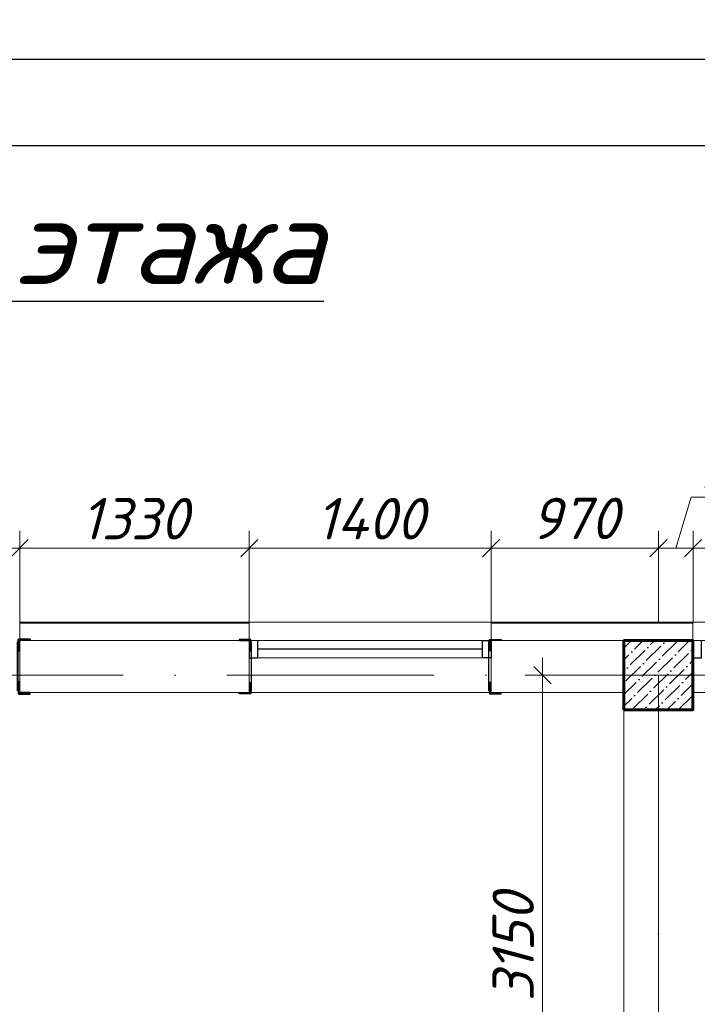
# Model space of a CAD drawing. Header units: millimetres. Extents: x 363306 to 7757304, y 1022887 to 1207196.
# Tile 205 of 256: x 1035162 to 1039087, y 1083204 to 1088906. Entities that reach past the tile are written whole.
import ezdxf
from ezdxf import colors
from ezdxf.entities.mleader import LeaderData, LeaderLine
from ezdxf.math import Vec2, Vec3

# ---------------------------------------------------------------- set-up
doc = ezdxf.new("R2010")
doc.units = ezdxf.units.MM
doc.linetypes.add('ACAD_ISO10W100', pattern=[18, 12, -3, 0, -3])
for name, color, linetype in [('0 @ 100', 7, 'Continuous'), ('kcd_tx', 7, 'Continuous'), ('O3SAD', 1, 'Continuous')]:
    doc.layers.add(name, color=color, linetype=linetype)
doc.layers.add('5   0.30', color=1, linetype='Continuous', lineweight=30)
doc.layers.add('размеры', color=12, linetype='Continuous', lineweight=15)
doc.styles.add('Arial', font='arial.ttf')
doc.styles.add('ISOCPEUR', font='isocpeur.TTF')
doc.styles.get("Standard").update_dxf_attribs({"font": 'isocpeui.ttf'})
doc.styles.add('WMF-Times New Roman0', font='times.ttf')
doc.styles.add('ГОСТ 2.304', font='isocpeui.ttf')
doc.dimstyles.new('Санжар', dxfattribs={"dimtxt": 240, "dimasz": 200, "dimexe": 200, "dimexo": 200, "dimgap": 50, "dimtad": 1, "dimdec": 0, "dimtxsty": 'Standard', "dimblk": 'OBLIQUE', "dimcen": 2.5, "dimdle": 200, "dimclrd": 152, "dimclre": 152, "dimclrt": 152, "dimadec": 0, "dimazin": 0, "dimtfac": 1, "dimtdec": 0, "dimtmove": 0, "dimatfit": 3, "dimldrblk": 'OBLIQUE', "dimfxl": 0, "dimlwd": 0, "dimlwe": 0, "dimarcsym": 0})

# ---------------------------------------------------------------- blocks, each defined once
blk = doc.blocks.new('*U116')
at = {"color": 0, "linetype": 'ByBlock', "lineweight": -2, "ltscale": 100}
blk.add_lwpolyline([(0, 0), (63, 0), (63, 2.7, 0.414214), (60.7, 5), (12, 5, -0.414214), (5, 12), (5, 60.7, 0.414214), (2.7, 63), (0, 63)], format="xyb", close=True, dxfattribs=at)
blk = doc.blocks.new('fdsfsdfsf')
at = {"layer": '5   0.30', "color": 3, "lineweight": 40, "ltscale": 200}
blk.add_line((598335.9, 1214123.1), (598335.9, 1214407.3), dxfattribs=at)
at = {"layer": '5   0.30', "color": 3, "lineweight": 40, "ltscale": 200, "extrusion": (0, 0, -1), "xscale": 1.05763968, "yscale": 1.05763968, "zscale": -1.05763968, "rotation": 180}
blk.add_blockref('*U116', (-598340, 1214421.6), dxfattribs=at)
at = {"layer": '5   0.30', "color": 3, "lineweight": 40, "ltscale": 200, "xscale": 1.05763968, "yscale": 1.05763968, "zscale": 1.05763968}
blk.add_blockref('*U116', (598340, 1214106.8), dxfattribs=at)
blk = doc.blocks.new('*U25')
at = {"color": 0, "linetype": 'ByBlock', "lineweight": -2, "ltscale": 100}
blk.add_lwpolyline([(0, 0), (63, 0), (63, 2.7, 0.414214), (60.7, 5), (12, 5, -0.414214), (5, 12), (5, 60.7, 0.414214), (2.7, 63), (0, 63)], format="xyb", close=True, dxfattribs=at)
blk = doc.blocks.new('_Oblique')
at = {"color": 0, "linetype": 'ByBlock', "lineweight": -2}
blk.add_line((-0.5, -0.5), (0.5, 0.5), dxfattribs=at)
blk = doc.blocks.new('*D549')
at = {"layer": 'Defpoints', "color": 0, "lineweight": 25, "transparency": 16777216}
for p in [(1035162.3, 1085846.3), (1033762.3, 1085310.4), (1035162.3, 1085310.4)]:
    blk.add_point(p, dxfattribs=at)
at = {"layer": 'kcd_tx', "lineweight": 0, "transparency": 16777216}
for p, q in [((1033762.3, 1085410.4), (1033762.3, 1085946.3)), ((1035162.3, 1085410.4), (1035162.3, 1085946.3)), ((1033662.3, 1085846.3), (1035262.3, 1085846.3))]:
    blk.add_line(p, q, dxfattribs=at)
at = {"layer": 'kcd_tx', "lineweight": 0, "transparency": 16777216, "xscale": 100, "yscale": 100, "zscale": 100, "rotation": 180}
blk.add_blockref('_Oblique', (1033762.3, 1085846.3), dxfattribs=at)
at = {"layer": 'kcd_tx', "lineweight": 0, "transparency": 16777216, "xscale": 100, "yscale": 100, "zscale": 100}
blk.add_blockref('_Oblique', (1035162.3, 1085846.3), dxfattribs=at)
at = {"layer": 'kcd_tx', "lineweight": 30, "transparency": 16777216, "insert": (1034462.3, 1086016.3), "char_height": 240, "attachment_point": 5}
blk.add_mtext('1400', dxfattribs=at)
blk = doc.blocks.new('*D550')
at = {"layer": 'Defpoints', "color": 0, "lineweight": 25, "transparency": 16777216}
for p in [(1036492.3, 1085846.3), (1035162.3, 1085310.4), (1036492.3, 1085310.4)]:
    blk.add_point(p, dxfattribs=at)
at = {"layer": 'kcd_tx', "lineweight": 0, "transparency": 16777216}
for p, q in [((1035162.3, 1085410.4), (1035162.3, 1085946.3)), ((1036492.3, 1085410.4), (1036492.3, 1085946.3)), ((1035062.3, 1085846.3), (1036592.3, 1085846.3))]:
    blk.add_line(p, q, dxfattribs=at)
at = {"layer": 'kcd_tx', "lineweight": 0, "transparency": 16777216, "xscale": 100, "yscale": 100, "zscale": 100, "rotation": 180}
blk.add_blockref('_Oblique', (1035162.3, 1085846.3), dxfattribs=at)
at = {"layer": 'kcd_tx', "lineweight": 0, "transparency": 16777216, "xscale": 100, "yscale": 100, "zscale": 100}
blk.add_blockref('_Oblique', (1036492.3, 1085846.3), dxfattribs=at)
at = {"layer": 'kcd_tx', "lineweight": 30, "transparency": 16777216, "insert": (1035827.3, 1086016.3), "char_height": 240, "attachment_point": 5}
blk.add_mtext('1330', dxfattribs=at)
blk = doc.blocks.new('*D551')
at = {"layer": 'Defpoints', "color": 0, "lineweight": 25, "transparency": 16777216}
for p in [(1037892.3, 1085846.3), (1036492.3, 1085310.4), (1037892.3, 1085310.4)]:
    blk.add_point(p, dxfattribs=at)
at = {"layer": 'kcd_tx', "lineweight": 0, "transparency": 16777216}
for p, q in [((1036492.3, 1085410.4), (1036492.3, 1085946.3)), ((1037892.3, 1085410.4), (1037892.3, 1085946.3)), ((1036392.3, 1085846.3), (1037992.3, 1085846.3))]:
    blk.add_line(p, q, dxfattribs=at)
at = {"layer": 'kcd_tx', "lineweight": 0, "transparency": 16777216, "xscale": 100, "yscale": 100, "zscale": 100, "rotation": 180}
blk.add_blockref('_Oblique', (1036492.3, 1085846.3), dxfattribs=at)
at = {"layer": 'kcd_tx', "lineweight": 0, "transparency": 16777216, "xscale": 100, "yscale": 100, "zscale": 100}
blk.add_blockref('_Oblique', (1037892.3, 1085846.3), dxfattribs=at)
at = {"layer": 'kcd_tx', "lineweight": 30, "transparency": 16777216, "insert": (1037192.3, 1086016.3), "char_height": 240, "attachment_point": 5}
blk.add_mtext('1400', dxfattribs=at)
blk = doc.blocks.new('*D552')
at = {"layer": 'Defpoints', "color": 0, "lineweight": 25, "transparency": 16777216}
for p in [(1038862.3, 1085846.3), (1037892.3, 1085310.4), (1038862.3, 1085310.4)]:
    blk.add_point(p, dxfattribs=at)
at = {"layer": 'kcd_tx', "lineweight": 0, "transparency": 16777216}
for p, q in [((1037892.3, 1085410.4), (1037892.3, 1085946.3)), ((1038862.3, 1085410.4), (1038862.3, 1085946.3)), ((1037792.3, 1085846.3), (1038962.3, 1085846.3))]:
    blk.add_line(p, q, dxfattribs=at)
at = {"layer": 'kcd_tx', "lineweight": 0, "transparency": 16777216, "xscale": 100, "yscale": 100, "zscale": 100, "rotation": 180}
blk.add_blockref('_Oblique', (1037892.3, 1085846.3), dxfattribs=at)
at = {"layer": 'kcd_tx', "lineweight": 0, "transparency": 16777216, "xscale": 100, "yscale": 100, "zscale": 100}
blk.add_blockref('_Oblique', (1038862.3, 1085846.3), dxfattribs=at)
at = {"layer": 'kcd_tx', "lineweight": 30, "transparency": 16777216, "insert": (1038377.3, 1086017.9), "char_height": 240, "attachment_point": 5}
blk.add_mtext('970', dxfattribs=at)
blk = doc.blocks.new('*D553')
at = {"layer": 'Defpoints', "color": 0, "lineweight": 25, "transparency": 16777216}
for p in [(1039062.3, 1085846.3), (1038862.3, 1085310.4), (1039062.3, 1085310.4)]:
    blk.add_point(p, dxfattribs=at)
at = {"layer": 'kcd_tx', "lineweight": 0, "transparency": 16777216}
for p, q in [((1038962.3, 1085846.3), (1039050.8, 1086141.3)), ((1039050.8, 1086141.3), (1039660.6, 1086141.3)), ((1038862.3, 1085410.4), (1038862.3, 1085946.3)), ((1039062.3, 1085410.4), (1039062.3, 1085946.3)), ((1038762.3, 1085846.3), (1039162.3, 1085846.3))]:
    blk.add_line(p, q, dxfattribs=at)
at = {"layer": 'kcd_tx', "lineweight": 0, "transparency": 16777216, "xscale": 100, "yscale": 100, "zscale": 100, "rotation": 180}
blk.add_blockref('_Oblique', (1038862.3, 1085846.3), dxfattribs=at)
at = {"layer": 'kcd_tx', "lineweight": 0, "transparency": 16777216, "xscale": 100, "yscale": 100, "zscale": 100}
blk.add_blockref('_Oblique', (1039062.3, 1085846.3), dxfattribs=at)
at = {"layer": 'kcd_tx', "lineweight": 30, "transparency": 16777216, "insert": (1039355.7, 1086311.3), "char_height": 240, "attachment_point": 5}
blk.add_mtext('200', dxfattribs=at)
blk = doc.blocks.new('*D554')
at = {"layer": 'Defpoints', "color": 0, "lineweight": 25, "transparency": 16777216}
for p in [(1040462.3, 1085846.3), (1039062.3, 1085310.4), (1040462.3, 1085310.4)]:
    blk.add_point(p, dxfattribs=at)
at = {"layer": 'kcd_tx', "lineweight": 0, "transparency": 16777216}
for p, q in [((1039062.3, 1085410.4), (1039062.3, 1085946.3)), ((1040462.3, 1085410.4), (1040462.3, 1085946.3)), ((1038962.3, 1085846.3), (1040562.3, 1085846.3))]:
    blk.add_line(p, q, dxfattribs=at)
at = {"layer": 'kcd_tx', "lineweight": 0, "transparency": 16777216, "xscale": 100, "yscale": 100, "zscale": 100, "rotation": 180}
blk.add_blockref('_Oblique', (1039062.3, 1085846.3), dxfattribs=at)
at = {"layer": 'kcd_tx', "lineweight": 0, "transparency": 16777216, "xscale": 100, "yscale": 100, "zscale": 100}
blk.add_blockref('_Oblique', (1040462.3, 1085846.3), dxfattribs=at)
at = {"layer": 'kcd_tx', "lineweight": 30, "transparency": 16777216, "insert": (1039762.3, 1086016.3), "char_height": 240, "attachment_point": 5}
blk.add_mtext('1400', dxfattribs=at)
blk = doc.blocks.new('*D748')
at = {"layer": 'Defpoints', "color": 0, "lineweight": 25, "transparency": 16777216}
for p in [(1038190.8, 1085110.4), (1038562.3, 1085110.4), (1038662.3, 1081960.4)]:
    blk.add_point(p, dxfattribs=at)
at = {"layer": 'kcd_tx', "lineweight": 0, "transparency": 16777216}
for p, q in [((1038190.8, 1081860.4), (1038190.8, 1085210.4)), ((1038462.3, 1085110.4), (1038090.8, 1085110.4)), ((1038562.3, 1081960.4), (1038090.8, 1081960.4))]:
    blk.add_line(p, q, dxfattribs=at)
at = {"layer": 'kcd_tx', "lineweight": 0, "transparency": 16777216, "xscale": 100, "yscale": 100, "zscale": 100}
for p, rotation in [((1038190.8, 1085110.4), 90), ((1038190.8, 1081960.4), 270)]:
    blk.add_blockref('_Oblique', p, dxfattribs=dict(at, rotation=rotation))
at = {"layer": 'kcd_tx', "lineweight": 30, "transparency": 16777216, "insert": (1038020.8, 1083535.4), "char_height": 240, "attachment_point": 5, "rotation": 90}
blk.add_mtext('3150', dxfattribs=at)
blk = doc.blocks.new('RTGSFDGDG')
at = {"layer": '5   0.30', "color": 3, "lineweight": 30, "ltscale": 200}
for p, q in [((683723.9, 1832867.9), (683723.9, 1833152.1)), ((685099.5, 1832867.9), (685099.5, 1833152.1))]:
    blk.add_line(p, q, dxfattribs=at)
at = {"layer": '5   0.30', "color": 3, "lineweight": 30, "ltscale": 200, "extrusion": (0, 0, -1), "yscale": 1.05763968, "zscale": -1.05763968, "rotation": 180}
for p, xscale in [((-683719.8, 1833166.4), -1.05763968), ((-685103.5, 1833166.4), 1.05763968)]:
    blk.add_blockref('*U25', p, dxfattribs=dict(at, xscale=xscale))
at = {"layer": '5   0.30', "color": 3, "lineweight": 30, "ltscale": 200, "yscale": 1.05763968, "zscale": 1.05763968}
for p, xscale in [((683719.8, 1832851.5), -1.05763968), ((685103.5, 1832851.5), 1.05763968)]:
    blk.add_blockref('*U25', p, dxfattribs=dict(at, xscale=xscale))
ml = blk.add_multileader_mtext('Standard')
ml.set_content('{\\fISOCPEUR|b0|i1|c204|p34;\\C5;Ст-2}', color=256, style='ISOCPEUR')
ml.set_leader_properties()
ml.build(insert=Vec2(0, 0))
ml.multileader.update_dxf_attribs({"text_left_attachment_type": 6, "text_right_attachment_type": 6, "dogleg_length": 0.208, "arrow_head_size": 187.5, "scale": 100})
ctx = ml.context
ctx.base_point, ctx.scale, ctx.char_height, ctx.arrow_head_size, ctx.landing_gap_size, ctx.plane_origin = Vec3(684114.2, 1832299.9), 100, 200, 187.5, 0, Vec3(688349.8, 1830937.9)
ctx.left_attachment, ctx.right_attachment, ctx.text_align_type = 6, 6, 1
notes = []
notes.append((ctx, [(1, (1, 1, 0), (684744, 1832299.9), (-1, 0), 20.8, [(2, [(683719.8, 1832851.5)], 0, []), (1, [(685122.3, 1832860), (685122.3, 1832860)], 0, [])])]))
ctx.mtext.insert, ctx.mtext.alignment, ctx.mtext.flow_direction = Vec3(684418.7, 1832539.9), 2, 5
for ctx, leaders in notes:
    for number, flags, end, landing, length, lines in leaders:
        leader = LeaderData()
        leader.index, (leader.has_last_leader_line, leader.has_dogleg_vector, leader.attachment_direction) = number, flags
        leader.last_leader_point, leader.dogleg_vector, leader.dogleg_length = Vec3(end), Vec3(landing), length
        for number, points, colour, breaks in lines:
            line = LeaderLine()
            line.index, line.vertices, line.color, line.breaks = number, Vec3.list(points), colors.encode_raw_color(colour), breaks
            leader.lines.append(line)
        ctx.leaders.append(leader)

msp = doc.modelspace()

# ---------------------------------------------------------------- hatches: boundary and pattern name
at = {"ltscale": 100}
h = msp.add_hatch(dxfattribs=at)
h.set_pattern_fill('ANSI36', color=256, scale=15, style=0)
h.set_pattern_definition([(45, (-16005100.283, 10268140.387), (25.25697034, 92.60889125), [119.0625, -23.8125, 0, -23.8125])])
h.paths.add_polyline_path([(1039062.268, 1085310.387), (1038662.268, 1085310.387), (1038662.268, 1084910.387), (1039062.268, 1084910.387)])

# ---------------------------------------------------------------- linework, layer by layer
at = {"lineweight": 0, "ltscale": 100}
for p, q in [((1037892.268, 1085417.387), (1036492.268, 1085417.387)), ((1040462.268, 1085417.387), (1039062.268, 1085417.387)), ((1036492.268, 1085310.387), (1035162.268, 1085310.387)), ((1035162.268, 1085310.387), (1035162.268, 1085010.387)), ((1036492.268, 1085310.387), (1036492.268, 1085010.387)), ((1039062.268, 1085310.387), (1037892.268, 1085310.387)), ((1037892.268, 1085310.387), (1037892.268, 1085010.387)), ((1036492.268, 1085010.387), (1035162.268, 1085010.387)), ((1038662.268, 1085010.387), (1037892.268, 1085010.387)), ((1038662.268, 1079010.387), (1038662.268, 1085010.387)), ((1038862.268, 1079010.387), (1038862.268, 1084910.387))]:
    msp.add_line(p, q, dxfattribs=at)
at = {"color": 251, "lineweight": 0, "ltscale": 100, "true_color": 0x4a4a4a}
msp.add_line((1039062.268, 1085310.387), (1039062.268, 1085417.387), dxfattribs=at)
at = {"color": 5, "lineweight": 0}
for p, q in [((1037842.268, 1085310.387), (1036492.268, 1085310.387)), ((1040412.268, 1085310.387), (1039062.268, 1085310.387)), ((1037842.268, 1085210.387), (1036542.268, 1085210.387))]:
    msp.add_line(p, q, dxfattribs=at)
at = {"color": 5}
msp.add_line((1037842.268, 1085260.387), (1036542.268, 1085260.387), dxfattribs=at)
at = {"color": 1, "linetype": 'ACAD_ISO10W100', "lineweight": 9, "ltscale": 100}
for p, q in [((1042962.268, 1085110.387), (1014088.863, 1085110.387)), ((1038862.268, 1085110.387), (1038862.268, 1066417.835))]:
    msp.add_line(p, q, dxfattribs=at)
at = {"lineweight": 9, "ltscale": 100}
for p, q in [((1037892.268, 1085010.387), (1036492.268, 1085010.387)), ((1040462.268, 1085010.387), (1039062.268, 1085010.387))]:
    msp.add_line(p, q, dxfattribs=at)
at = {"lineweight": 30}
msp.add_lwpolyline([(1012706.348, 1088178.072), (1052206.348, 1088178.072), (1052206.348, 1059478.072), (1012706.348, 1059478.072)], close=True, dxfattribs=at)
at = {"color": 252, "lineweight": 0, "ltscale": 100}
for points in [[(1036492.268, 1085417.387), (1035162.268, 1085417.387)], [(1035162.268, 1085310.387), (1035162.268, 1085417.387)], [(1036492.268, 1085310.387), (1036492.268, 1085417.387)], [(1039062.268, 1085417.387), (1037892.268, 1085417.387)], [(1037892.268, 1085310.387), (1037892.268, 1085417.387)]]:
    msp.add_lwpolyline(points, dxfattribs=at)
at = {"color": 32, "lineweight": 0, "ltscale": 100}
for points in [[(1036492.268, 1085410.387), (1035162.268, 1085410.387)], [(1039062.268, 1085410.387), (1037892.268, 1085410.387)]]:
    msp.add_lwpolyline(points, dxfattribs=at)
at = {"color": 5}
for points in [[(1036492.268, 1085310.387), (1036492.268, 1085210.387), (1036542.268, 1085210.387), (1036542.268, 1085310.387)], [(1039062.268, 1085310.387), (1039062.268, 1085310.387), (1039062.268, 1085210.387), (1039112.268, 1085210.387), (1039112.268, 1085310.387)]]:
    msp.add_lwpolyline(points, dxfattribs=at)
msp.add_lwpolyline([(1037892.268, 1085210.387), (1037842.268, 1085210.387), (1037842.268, 1085310.387), (1037892.268, 1085310.387)], close=True, dxfattribs=at)
at = {"layer": 'O3SAD', "color": 1}
msp.add_lwpolyline([(1010706.348, 1088678.072), (1052706.348, 1088678.072), (1052706.348, 1058978.072), (1010706.348, 1058978.072)], close=True, dxfattribs=at)
at = {"layer": 'размеры', "lineweight": 60, "ltscale": 5}
msp.add_lwpolyline([(1038662.268, 1084910.387), (1039062.268, 1084910.387), (1039062.268, 1085310.387), (1038662.268, 1085310.387)], close=True, dxfattribs=at)

# ---------------------------------------------------------------- block references
at = {"color": 244, "lineweight": 0, "true_color": 0x991b1e}
msp.add_blockref('fdsfsdfsf', (436814.845, -129103.783), dxfattribs=at)
at = {"color": 18, "lineweight": 30, "true_color": 0x000000}
msp.add_blockref('RTGSFDGDG', (352780.601, -747849.583), dxfattribs=at)

# ---------------------------------------------------------------- texts
at = {"insert": (1031706.314, 1087875.797), "char_height": 500, "width": 13917.49955, "attachment_point": 2, "style": 'WMF-Times New Roman0'}
msp.add_mtext('{\\fISOCPEUR|b0|i1|c204|p34;\\LКладочный план третьего этажа }', dxfattribs=at)
at = {"color": 116, "lineweight": 0, "true_color": 0x136734, "insert": (883892.483, 1087785.858), "char_height": 500, "width": 18765.00851, "attachment_point": 1, "style": 'Arial'}
msp.add_mtext('\\pi1602.2;{\\fISOCPEUR|b0|i1|c204|p34;\\L\\C256;\\c0;План ленточного фундамента для перегородки }', dxfattribs=at)
at = {"layer": '0 @ 100', "color": 7, "insert": (761996.908, 1075986.433), "char_height": 318.940213, "width": 19697.5359, "attachment_point": 4, "style": 'ГОСТ 2.304'}
msp.add_mtext('\\pi5457.36288;{\\fISOCPEUR|b1|i1|c204|p34;Характеристика участка строительства:\\P\\pi0;\\P}Расчетная зимняя температура воздух 15 °С.\\PСкоростной напор ветра   - 38кг/м2.\\PВес снегового покрова    - 50кг/м2.\\PКлассификация зданий по функциональной пожарной опасности - Ф 4.1 \\PКоэффициент надежности по назначению - 0.95\\P\\P^IПроектом разработано подъёмник для мало мобильных граждан населения грузоподъемностью 250 кг. скоростью 0,25 см/с. Двери шахт подъёмника противопожарные с пределом огнестойкости El 30. Подъёмники оборудованы кабинами габаритами 1500х1500 мм, ширина дверей кабины обеспечивает проезд инвалидной коляски. Для экстренных случаев подъёмник оснащен дополнительным аккумулятором и механическим спуском для безопасного спуска пассажира в нулевую отметку. Так же в дверях подъёмника установлены замки датчики которые открываются с ключевыми картами, чтобы открыть двери подъёмника.\\P^IС внешней и внутренней стороны наружных стен предусмотрено обшивка из аквапанелей толщиной 12,5мм с утеплением из минераловатной ваты на кварцевой основе, А =0,040 Вт/мС, толщиной 100мм. (по теплотехническому расчету). Наружная отделка из органическое стекло.\\P^IПодрядчик обязан предоставить заказчику сертификаты соответствия и пожарной безопасности на фасадную систему и все применяемые в данной системе материалы и изделия.\\PКонструкции, изделия и материалы применены по действующим стандартам, ТУ, сертификатам. На путях эвакуации используются отделочные материалы, соответствующие требованиям п. 5.25 ШНК 2.01.02-04.\\PОтделка стен с внутренней стороны окраска водоэмульсионными красками светлых тонов. Во внутренней и наружной отделке использованы современные отделочные материалы используемые на территории Республики Узбекистан.\\P^IКрыша - скатная из металлических профилированных листов с полимерными покрытиями с обеих сторон толщ.0,55мм по металлическим конструкциям.\\P^IПо периметру наружных стен устраивается бетонная отмостка. Бетон кл.В 7,5 шириной 1000 мм, толщиной 50 мм по гравийному основанию толщиной 100 мм -150 мм.\\P^IВсе строительно-монтажные работы вести согласно указаний соответствующих строительных норм и проекта производства работ (П.П.Р.) на основании ШНК 3.01.01 - 03 и КМК 3.01.02 - 00.', dxfattribs=at)

# ---------------------------------------------------------------- dimensions: what is measured, and where the dimension line sits
at = {"layer": 'kcd_tx', "color": 244, "lineweight": 30, "true_color": 0x991b1e}
for base, p1, p2, picture, middle in [((1039062.268, 1085846.326), (1038862.268, 1085310.387), (1039062.268, 1085310.387), '*D553', (1039100.768, 1086311.326)), ((1035162.268, 1085846.326), (1033762.268, 1085310.387), (1035162.268, 1085310.387), '*D549', (1034462.268, 1086016.326)), ((1036492.268, 1085846.326), (1035162.268, 1085310.387), (1036492.268, 1085310.387), '*D550', (1035827.268, 1086016.326)), ((1037892.289, 1085846.326), (1036492.268, 1085310.387), (1037892.289, 1085310.387), '*D551', (1037192.278, 1086016.326)), ((1038862.268, 1085846.326), (1037892.289, 1085310.387), (1038862.268, 1085310.387), '*D552', (1038377.278, 1086017.871)), ((1040462.267, 1085846.326), (1039062.268, 1085310.387), (1040462.267, 1085310.387), '*D554', (1039762.267, 1086016.326))]:
    dim = msp.add_linear_dim(base=base, p1=p1, p2=p2, dimstyle='Санжар', override={"dimasz": 100, "dimexe": 100, "dimexo": 100, "dimdle": 100, "dimclrd": 256, "dimclre": 256, "dimclrt": 256, "dimtmove": 1, "dimfxl": 0, "dimarcsym": 2}, dxfattribs=at)
    dim.commit()
    dim.dimension.update_dxf_attribs({"geometry": picture, "text_midpoint": middle})
dim = msp.add_linear_dim(base=(1038190.819, 1085110.387), p1=(1038662.268, 1081960.387), p2=(1038562.268, 1085110.387), angle=90, dimstyle='Санжар', override={"dimasz": 100, "dimexe": 100, "dimexo": 100, "dimdle": 100, "dimclrd": 256, "dimclre": 256, "dimclrt": 256, "dimtmove": 1, "dimfxl": 0, "dimarcsym": 2}, dxfattribs=at)
dim.commit()
dim.dimension.update_dxf_attribs({"geometry": '*D748', "text_midpoint": (1038020.819, 1083535.387)})

doc.saveas('drawing.dxf')
